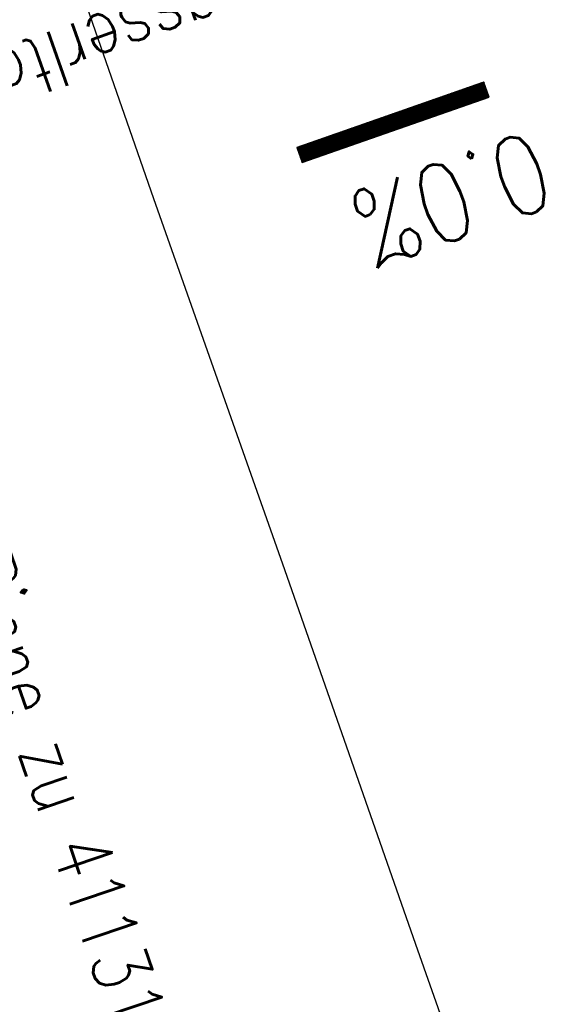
# Model space of a CAD drawing. Extents: x 446577 to 447152, y 443659 to 444842.
# Tile 8 of 41: x 446939 to 446956, y 443905 to 443936. Entities that reach past the tile are written whole.
import ezdxf

# ---------------------------------------------------------------- set-up
doc = ezdxf.new("R2010")
doc.units = 0
doc.header["$LTSCALE"] = 2
doc.header["$MEASUREMENT"] = 0
doc.linetypes.add('AUSGEZOGEN', pattern=[0])
doc.linetypes.add('GESTRICH-X2', pattern=[1.5, 1, -0.5])
doc.layers.get('0').update_dxf_attribs({"linetype": 'AUSGEZOGEN'})
for name, color, linetype in [('FBR', 8, 'CONTINUOUS'), ('GEF', 7, 'CONTINUOUS'), ('SCHLITZRINNE', 8, 'AUSGEZOGEN'), ('SCHMUTZWASSER', 30, 'GESTRICH-X2'), ('SCHRIFT', 7, 'AUSGEZOGEN')]:
    doc.layers.add(name, color=color, linetype=linetype)
doc.styles.add('ROMANS', font='romans.shx', dxfattribs={"width": 0.8})

# ---------------------------------------------------------------- blocks, each defined once
blk = doc.blocks.new('*X41')
at = {"color": 0}
for p, q in [((75.476, 275.596), (75.966, 276.086)), ((75.476, 275.605), (75.957, 276.086)), ((75.476, 275.614), (75.948, 276.086)), ((75.476, 275.622), (75.939, 276.086)), ((75.476, 275.631), (75.93, 276.086)), ((75.476, 275.64), (75.921, 276.086)), ((75.476, 275.649), (75.913, 276.086)), ((75.476, 275.658), (75.904, 276.086)), ((75.476, 275.667), (75.895, 276.086)), ((75.476, 275.675), (75.886, 276.086)), ((75.476, 275.684), (75.877, 276.086)), ((75.476, 275.693), (75.868, 276.086)), ((75.476, 275.702), (75.86, 276.086)), ((75.476, 275.711), (75.851, 276.086)), ((75.476, 275.72), (75.842, 276.086)), ((75.476, 275.728), (75.833, 276.086)), ((75.476, 275.737), (75.824, 276.086)), ((75.476, 275.746), (75.815, 276.086)), ((75.476, 275.755), (75.807, 276.086)), ((75.476, 275.764), (75.798, 276.086)), ((75.476, 275.773), (75.789, 276.086)), ((75.476, 275.781), (75.78, 276.086)), ((75.476, 275.79), (75.771, 276.086)), ((75.476, 275.799), (75.762, 276.086)), ((75.476, 275.808), (75.754, 276.086)), ((75.476, 275.817), (75.745, 276.086)), ((75.476, 275.826), (75.736, 276.086)), ((75.476, 275.834), (75.727, 276.086)), ((75.476, 275.843), (75.718, 276.086)), ((75.476, 275.852), (75.709, 276.086)), ((75.476, 275.861), (75.7, 276.086)), ((75.476, 275.87), (75.692, 276.086)), ((75.476, 275.879), (75.683, 276.086)), ((75.476, 275.888), (75.674, 276.086)), ((75.476, 275.896), (75.665, 276.086)), ((75.476, 275.905), (75.656, 276.086)), ((75.476, 275.914), (75.647, 276.086)), ((75.476, 275.923), (75.639, 276.086)), ((75.476, 275.932), (75.63, 276.086)), ((75.476, 275.941), (75.621, 276.086)), ((75.476, 275.949), (75.612, 276.086)), ((75.476, 275.958), (75.603, 276.086)), ((75.476, 275.967), (75.594, 276.086)), ((75.476, 275.976), (75.586, 276.086)), ((75.476, 275.985), (75.577, 276.086)), ((75.476, 275.994), (75.568, 276.086)), ((75.476, 276.002), (75.559, 276.086)), ((75.476, 276.011), (75.55, 276.086)), ((75.476, 276.02), (75.541, 276.086)), ((75.476, 276.029), (75.533, 276.086)), ((75.476, 276.038), (75.524, 276.086)), ((75.476, 276.047), (75.515, 276.086)), ((75.476, 276.055), (75.506, 276.086)), ((75.476, 276.064), (75.497, 276.086)), ((75.476, 276.073), (75.488, 276.086)), ((75.476, 275.587), (75.973, 276.084)), ((75.476, 275.578), (75.973, 276.075)), ((75.476, 275.569), (75.973, 276.067)), ((75.476, 275.56), (75.973, 276.058)), ((75.476, 275.552), (75.973, 276.049)), ((75.476, 275.543), (75.973, 276.04)), ((75.476, 275.534), (75.973, 276.031)), ((75.476, 275.525), (75.973, 276.022)), ((75.476, 275.516), (75.973, 276.014)), ((75.476, 275.507), (75.973, 276.005)), ((75.476, 275.499), (75.973, 275.996)), ((75.476, 275.49), (75.973, 275.987)), ((75.476, 275.481), (75.973, 275.978)), ((75.476, 275.472), (75.973, 275.969)), ((75.476, 275.463), (75.973, 275.961)), ((75.476, 275.454), (75.973, 275.952)), ((75.476, 275.446), (75.973, 275.943)), ((75.476, 275.437), (75.973, 275.934)), ((75.476, 275.428), (75.973, 275.925)), ((75.476, 275.419), (75.973, 275.916)), ((75.476, 275.41), (75.973, 275.907)), ((75.476, 275.401), (75.973, 275.899)), ((75.476, 275.393), (75.973, 275.89)), ((75.476, 275.384), (75.973, 275.881)), ((75.476, 275.375), (75.973, 275.872)), ((75.476, 275.366), (75.973, 275.863)), ((75.476, 275.357), (75.973, 275.854)), ((75.476, 275.348), (75.973, 275.846)), ((75.476, 275.34), (75.973, 275.837)), ((75.476, 275.331), (75.973, 275.828)), ((75.476, 275.322), (75.973, 275.819)), ((75.476, 275.313), (75.973, 275.81)), ((75.476, 275.304), (75.973, 275.801)), ((75.476, 275.295), (75.973, 275.793)), ((75.476, 275.286), (75.973, 275.784)), ((75.476, 275.278), (75.973, 275.775)), ((75.476, 275.269), (75.973, 275.766)), ((75.476, 275.26), (75.973, 275.757)), ((75.476, 275.251), (75.973, 275.748)), ((75.476, 275.242), (75.973, 275.74)), ((75.476, 275.233), (75.973, 275.731)), ((75.476, 275.225), (75.973, 275.722)), ((75.476, 275.216), (75.973, 275.713)), ((75.476, 275.207), (75.973, 275.704)), ((75.476, 275.198), (75.973, 275.695)), ((75.476, 275.189), (75.973, 275.687)), ((75.476, 275.18), (75.973, 275.678)), ((75.476, 275.172), (75.973, 275.669)), ((75.476, 275.163), (75.973, 275.66)), ((75.476, 275.154), (75.973, 275.651)), ((75.476, 275.145), (75.973, 275.642)), ((75.476, 275.136), (75.973, 275.633)), ((75.476, 275.127), (75.973, 275.625)), ((75.476, 275.119), (75.973, 275.616)), ((75.476, 275.11), (75.973, 275.607)), ((75.476, 275.101), (75.973, 275.598)), ((75.476, 275.092), (75.973, 275.589)), ((75.476, 275.083), (75.973, 275.58)), ((75.476, 275.074), (75.973, 275.572)), ((75.476, 275.066), (75.973, 275.563)), ((75.476, 275.057), (75.973, 275.554)), ((75.476, 275.048), (75.973, 275.545)), ((75.476, 275.039), (75.973, 275.536)), ((75.476, 275.03), (75.973, 275.527)), ((75.476, 275.021), (75.973, 275.519)), ((75.476, 275.012), (75.973, 275.51)), ((75.476, 275.004), (75.973, 275.501)), ((75.476, 274.995), (75.973, 275.492)), ((75.476, 274.986), (75.973, 275.483)), ((75.476, 274.977), (75.973, 275.474)), ((75.476, 274.968), (75.973, 275.466)), ((75.476, 274.959), (75.973, 275.457)), ((75.476, 274.951), (75.973, 275.448)), ((75.476, 274.942), (75.973, 275.439)), ((75.476, 274.933), (75.973, 275.43)), ((75.476, 274.924), (75.973, 275.421)), ((75.476, 274.915), (75.973, 275.413)), ((75.476, 274.906), (75.973, 275.404)), ((75.476, 274.898), (75.973, 275.395)), ((75.476, 274.889), (75.973, 275.386)), ((75.476, 274.88), (75.973, 275.377)), ((75.476, 274.871), (75.973, 275.368)), ((75.476, 274.862), (75.973, 275.359)), ((75.476, 274.853), (75.973, 275.351)), ((75.476, 274.845), (75.973, 275.342)), ((75.476, 274.836), (75.973, 275.333)), ((75.476, 274.827), (75.973, 275.324)), ((75.476, 274.818), (75.973, 275.315)), ((75.476, 274.809), (75.973, 275.306)), ((75.476, 274.8), (75.973, 275.298)), ((75.476, 274.792), (75.973, 275.289)), ((75.476, 274.783), (75.973, 275.28)), ((75.476, 274.774), (75.973, 275.271)), ((75.476, 274.765), (75.973, 275.262)), ((75.476, 274.756), (75.973, 275.253)), ((75.476, 274.747), (75.973, 275.245)), ((75.476, 274.738), (75.973, 275.236)), ((75.476, 274.73), (75.973, 275.227)), ((75.476, 274.721), (75.973, 275.218)), ((75.476, 274.712), (75.973, 275.209)), ((75.476, 274.703), (75.973, 275.2)), ((75.476, 274.694), (75.973, 275.192)), ((75.476, 274.685), (75.973, 275.183)), ((75.476, 274.677), (75.973, 275.174)), ((75.476, 274.668), (75.973, 275.165)), ((75.476, 274.659), (75.973, 275.156)), ((75.476, 274.65), (75.973, 275.147)), ((75.476, 274.641), (75.973, 275.139)), ((75.476, 274.632), (75.973, 275.13)), ((75.476, 274.624), (75.973, 275.121)), ((75.476, 274.615), (75.973, 275.112)), ((75.476, 274.606), (75.973, 275.103)), ((75.476, 274.597), (75.973, 275.094)), ((75.476, 274.588), (75.973, 275.085)), ((75.476, 274.579), (75.973, 275.077)), ((75.476, 274.571), (75.973, 275.068)), ((75.476, 274.562), (75.973, 275.059)), ((75.476, 274.553), (75.973, 275.05)), ((75.476, 274.544), (75.973, 275.041)), ((75.476, 274.535), (75.973, 275.032)), ((75.476, 274.526), (75.973, 275.024)), ((75.476, 274.518), (75.973, 275.015)), ((75.476, 274.509), (75.973, 275.006)), ((75.476, 274.5), (75.973, 274.997)), ((75.476, 274.491), (75.973, 274.988)), ((75.476, 274.482), (75.973, 274.979)), ((75.476, 274.473), (75.973, 274.971)), ((75.476, 274.464), (75.973, 274.962)), ((75.476, 274.456), (75.973, 274.953)), ((75.476, 274.447), (75.973, 274.944)), ((75.476, 274.438), (75.973, 274.935)), ((75.476, 274.429), (75.973, 274.926)), ((75.476, 274.42), (75.973, 274.918)), ((75.476, 274.411), (75.973, 274.909)), ((75.476, 274.403), (75.973, 274.9)), ((75.476, 274.394), (75.973, 274.891)), ((75.476, 274.385), (75.973, 274.882)), ((75.476, 274.376), (75.973, 274.873)), ((75.476, 274.367), (75.973, 274.865)), ((75.476, 274.358), (75.973, 274.856)), ((75.476, 274.35), (75.973, 274.847)), ((75.476, 274.341), (75.973, 274.838)), ((75.476, 274.332), (75.973, 274.829)), ((75.476, 274.323), (75.973, 274.82)), ((75.476, 274.314), (75.973, 274.811)), ((75.476, 274.305), (75.973, 274.803)), ((75.476, 274.297), (75.973, 274.794)), ((75.476, 274.288), (75.973, 274.785)), ((75.476, 274.279), (75.973, 274.776)), ((75.476, 274.27), (75.973, 274.767)), ((75.476, 274.261), (75.973, 274.758)), ((75.476, 274.252), (75.973, 274.75)), ((75.476, 274.243), (75.973, 274.741)), ((75.476, 274.235), (75.973, 274.732)), ((75.476, 274.226), (75.973, 274.723)), ((75.476, 274.217), (75.973, 274.714)), ((75.476, 274.208), (75.973, 274.705)), ((75.476, 274.199), (75.973, 274.697)), ((75.476, 274.19), (75.973, 274.688)), ((75.476, 274.182), (75.973, 274.679)), ((75.476, 274.173), (75.973, 274.67)), ((75.476, 274.164), (75.973, 274.661)), ((75.476, 274.155), (75.973, 274.652)), ((75.476, 274.146), (75.973, 274.644)), ((75.476, 274.137), (75.973, 274.635)), ((75.476, 274.129), (75.973, 274.626)), ((75.476, 274.12), (75.973, 274.617)), ((75.476, 274.111), (75.973, 274.608)), ((75.476, 274.102), (75.973, 274.599)), ((75.476, 274.093), (75.973, 274.59)), ((75.476, 274.084), (75.973, 274.582)), ((75.476, 274.076), (75.973, 274.573)), ((75.476, 274.067), (75.973, 274.564)), ((75.476, 274.058), (75.973, 274.555)), ((75.476, 274.049), (75.973, 274.546)), ((75.476, 274.04), (75.973, 274.537)), ((75.476, 274.031), (75.973, 274.529)), ((75.476, 274.023), (75.973, 274.52)), ((75.476, 274.014), (75.973, 274.511)), ((75.476, 274.005), (75.973, 274.502)), ((75.476, 273.996), (75.973, 274.493)), ((75.476, 273.987), (75.973, 274.484)), ((75.476, 273.978), (75.973, 274.476)), ((75.476, 273.969), (75.973, 274.467)), ((75.476, 273.961), (75.973, 274.458)), ((75.476, 273.952), (75.973, 274.449)), ((75.476, 273.943), (75.973, 274.44)), ((75.476, 273.934), (75.973, 274.431)), ((75.476, 273.925), (75.973, 274.423)), ((75.476, 273.916), (75.973, 274.414)), ((75.476, 273.908), (75.973, 274.405)), ((75.476, 273.899), (75.973, 274.396)), ((75.476, 273.89), (75.973, 274.387)), ((75.476, 273.881), (75.973, 274.378)), ((75.476, 273.872), (75.973, 274.37)), ((75.476, 273.863), (75.973, 274.361)), ((75.476, 273.855), (75.973, 274.352)), ((75.476, 273.846), (75.973, 274.343)), ((75.476, 273.837), (75.973, 274.334)), ((75.476, 273.828), (75.973, 274.325)), ((75.476, 273.819), (75.973, 274.316)), ((75.476, 273.81), (75.973, 274.308)), ((75.476, 273.802), (75.973, 274.299)), ((75.476, 273.793), (75.973, 274.29)), ((75.476, 273.784), (75.973, 274.281)), ((75.476, 273.775), (75.973, 274.272)), ((75.476, 273.766), (75.973, 274.263)), ((75.476, 273.757), (75.973, 274.255)), ((75.476, 273.749), (75.973, 274.246)), ((75.476, 273.74), (75.973, 274.237)), ((75.476, 273.731), (75.973, 274.228)), ((75.476, 273.722), (75.973, 274.219)), ((75.476, 273.713), (75.973, 274.21)), ((75.476, 273.704), (75.973, 274.202)), ((75.476, 273.695), (75.973, 274.193)), ((75.476, 273.687), (75.973, 274.184)), ((75.476, 273.678), (75.973, 274.175)), ((75.476, 273.669), (75.973, 274.166)), ((75.476, 273.66), (75.973, 274.157)), ((75.476, 273.651), (75.973, 274.149)), ((75.476, 273.642), (75.973, 274.14)), ((75.476, 273.634), (75.973, 274.131)), ((75.476, 273.625), (75.973, 274.122)), ((75.476, 273.616), (75.973, 274.113)), ((75.476, 273.607), (75.973, 274.104)), ((75.476, 273.598), (75.973, 274.096)), ((75.476, 273.589), (75.973, 274.087)), ((75.476, 273.581), (75.973, 274.078)), ((75.476, 273.572), (75.973, 274.069)), ((75.476, 273.563), (75.973, 274.06)), ((75.476, 273.554), (75.973, 274.051)), ((75.476, 273.545), (75.973, 274.042)), ((75.476, 273.536), (75.973, 274.034)), ((75.476, 273.528), (75.973, 274.025)), ((75.476, 273.519), (75.973, 274.016)), ((75.476, 273.51), (75.973, 274.007)), ((75.476, 273.501), (75.973, 273.998)), ((75.476, 273.492), (75.973, 273.989)), ((75.476, 273.483), (75.973, 273.981)), ((75.476, 273.475), (75.973, 273.972)), ((75.476, 273.466), (75.973, 273.963)), ((75.476, 273.457), (75.973, 273.954)), ((75.476, 273.448), (75.973, 273.945)), ((75.476, 273.439), (75.973, 273.936)), ((75.476, 273.43), (75.973, 273.928)), ((75.476, 273.421), (75.973, 273.919)), ((75.476, 273.413), (75.973, 273.91)), ((75.476, 273.404), (75.973, 273.901)), ((75.476, 273.395), (75.973, 273.892)), ((75.476, 273.386), (75.973, 273.883)), ((75.476, 273.377), (75.973, 273.875)), ((75.476, 273.368), (75.973, 273.866)), ((75.476, 273.36), (75.973, 273.857)), ((75.476, 273.351), (75.973, 273.848)), ((75.476, 273.342), (75.973, 273.839)), ((75.476, 273.333), (75.973, 273.83)), ((75.476, 273.324), (75.973, 273.822)), ((75.476, 273.315), (75.973, 273.813)), ((75.476, 273.307), (75.973, 273.804)), ((75.476, 273.298), (75.973, 273.795)), ((75.476, 273.289), (75.973, 273.786)), ((75.476, 273.28), (75.973, 273.777)), ((75.476, 273.271), (75.973, 273.768)), ((75.476, 273.262), (75.973, 273.76)), ((75.476, 273.254), (75.973, 273.751)), ((75.476, 273.245), (75.973, 273.742)), ((75.476, 273.236), (75.973, 273.733)), ((75.476, 273.227), (75.973, 273.724)), ((75.476, 273.218), (75.973, 273.715)), ((75.476, 273.209), (75.973, 273.707)), ((75.476, 273.201), (75.973, 273.698)), ((75.476, 273.192), (75.973, 273.689)), ((75.476, 273.183), (75.973, 273.68)), ((75.476, 273.174), (75.973, 273.671)), ((75.476, 273.165), (75.973, 273.662)), ((75.476, 273.156), (75.973, 273.654)), ((75.476, 273.147), (75.973, 273.645)), ((75.476, 273.139), (75.973, 273.636)), ((75.476, 273.13), (75.973, 273.627)), ((75.476, 273.121), (75.973, 273.618)), ((75.476, 273.112), (75.973, 273.609)), ((75.476, 273.103), (75.973, 273.601)), ((75.476, 273.094), (75.973, 273.592)), ((75.476, 273.086), (75.973, 273.583)), ((75.476, 273.077), (75.973, 273.574)), ((75.476, 273.068), (75.973, 273.565)), ((75.476, 273.059), (75.973, 273.556)), ((75.476, 273.05), (75.973, 273.548)), ((75.476, 273.041), (75.973, 273.539)), ((75.476, 273.033), (75.973, 273.53)), ((75.476, 273.024), (75.973, 273.521)), ((75.476, 273.015), (75.973, 273.512)), ((75.476, 273.006), (75.973, 273.503)), ((75.476, 272.997), (75.973, 273.494)), ((75.476, 272.988), (75.973, 273.486)), ((75.476, 272.98), (75.973, 273.477)), ((75.476, 272.971), (75.973, 273.468)), ((75.476, 272.962), (75.973, 273.459)), ((75.476, 272.953), (75.973, 273.45)), ((75.476, 272.944), (75.973, 273.441)), ((75.476, 272.935), (75.973, 273.433)), ((75.476, 272.927), (75.973, 273.424)), ((75.476, 272.918), (75.973, 273.415)), ((75.476, 272.909), (75.973, 273.406)), ((75.476, 272.9), (75.973, 273.397)), ((75.476, 272.891), (75.973, 273.388)), ((75.476, 272.882), (75.973, 273.38)), ((75.476, 272.873), (75.973, 273.371)), ((75.476, 272.865), (75.973, 273.362)), ((75.476, 272.856), (75.973, 273.353)), ((75.476, 272.847), (75.973, 273.344)), ((75.476, 272.838), (75.973, 273.335)), ((75.476, 272.829), (75.973, 273.327)), ((75.476, 272.82), (75.973, 273.318)), ((75.476, 272.812), (75.973, 273.309)), ((75.476, 272.803), (75.973, 273.3)), ((75.476, 272.794), (75.973, 273.291)), ((75.476, 272.785), (75.973, 273.282)), ((75.476, 272.776), (75.973, 273.274)), ((75.476, 272.767), (75.973, 273.265)), ((75.476, 272.759), (75.973, 273.256)), ((75.476, 272.75), (75.973, 273.247)), ((75.476, 272.741), (75.973, 273.238)), ((75.476, 272.732), (75.973, 273.229)), ((75.476, 272.723), (75.973, 273.22)), ((75.476, 272.714), (75.973, 273.212)), ((75.476, 272.706), (75.973, 273.203)), ((75.476, 272.697), (75.973, 273.194)), ((75.476, 272.688), (75.973, 273.185)), ((75.476, 272.679), (75.973, 273.176)), ((75.476, 272.67), (75.973, 273.167)), ((75.476, 272.661), (75.973, 273.159)), ((75.476, 272.653), (75.973, 273.15)), ((75.476, 272.644), (75.973, 273.141)), ((75.476, 272.635), (75.973, 273.132)), ((75.476, 272.626), (75.973, 273.123)), ((75.476, 272.617), (75.973, 273.114)), ((75.476, 272.608), (75.973, 273.106)), ((75.476, 272.599), (75.973, 273.097)), ((75.476, 272.591), (75.973, 273.088)), ((75.476, 272.582), (75.973, 273.079)), ((75.476, 272.573), (75.973, 273.07)), ((75.476, 272.564), (75.973, 273.061)), ((75.476, 272.555), (75.973, 273.053)), ((75.476, 272.546), (75.973, 273.044)), ((75.476, 272.538), (75.973, 273.035)), ((75.476, 272.529), (75.973, 273.026)), ((75.476, 272.52), (75.973, 273.017)), ((75.476, 272.511), (75.973, 273.008)), ((75.476, 272.502), (75.973, 273)), ((75.476, 272.493), (75.973, 272.991)), ((75.476, 272.485), (75.973, 272.982)), ((75.476, 272.476), (75.973, 272.973)), ((75.476, 272.467), (75.973, 272.964)), ((75.476, 272.458), (75.973, 272.955)), ((75.476, 272.449), (75.973, 272.946)), ((75.476, 272.44), (75.973, 272.938)), ((75.476, 272.432), (75.973, 272.929)), ((75.476, 272.423), (75.973, 272.92)), ((75.476, 272.414), (75.973, 272.911)), ((75.476, 272.405), (75.973, 272.902)), ((75.476, 272.396), (75.973, 272.893)), ((75.476, 272.387), (75.973, 272.885)), ((75.476, 272.379), (75.973, 272.876)), ((75.476, 272.37), (75.973, 272.867)), ((75.476, 272.361), (75.973, 272.858)), ((75.476, 272.352), (75.973, 272.849)), ((75.476, 272.343), (75.973, 272.84)), ((75.476, 272.334), (75.973, 272.832)), ((75.476, 272.325), (75.973, 272.823)), ((75.476, 272.317), (75.973, 272.814)), ((75.476, 272.308), (75.973, 272.805)), ((75.476, 272.299), (75.973, 272.796)), ((75.476, 272.29), (75.973, 272.787)), ((75.476, 272.281), (75.973, 272.779)), ((75.476, 272.272), (75.973, 272.77)), ((75.476, 272.264), (75.973, 272.761)), ((75.476, 272.255), (75.973, 272.752)), ((75.476, 272.246), (75.973, 272.743)), ((75.476, 272.237), (75.973, 272.734)), ((75.476, 272.228), (75.973, 272.726)), ((75.476, 272.219), (75.973, 272.717)), ((75.476, 272.211), (75.973, 272.708)), ((75.476, 272.202), (75.973, 272.699)), ((75.476, 272.193), (75.973, 272.69)), ((75.476, 272.184), (75.973, 272.681)), ((75.476, 272.175), (75.973, 272.672)), ((75.476, 272.166), (75.973, 272.664)), ((75.476, 272.158), (75.973, 272.655)), ((75.476, 272.149), (75.973, 272.646)), ((75.476, 272.14), (75.973, 272.637)), ((75.476, 272.131), (75.973, 272.628)), ((75.476, 272.122), (75.973, 272.619)), ((75.476, 272.113), (75.973, 272.611)), ((75.476, 272.104), (75.973, 272.602)), ((75.476, 272.096), (75.973, 272.593)), ((75.476, 272.087), (75.973, 272.584)), ((75.476, 272.078), (75.973, 272.575)), ((75.476, 272.069), (75.973, 272.566)), ((75.476, 272.06), (75.973, 272.558)), ((75.476, 272.051), (75.973, 272.549)), ((75.476, 272.043), (75.973, 272.54)), ((75.476, 272.034), (75.973, 272.531)), ((75.476, 272.025), (75.973, 272.522)), ((75.476, 272.016), (75.973, 272.513)), ((75.476, 272.007), (75.973, 272.505)), ((75.476, 271.998), (75.973, 272.496)), ((75.476, 271.99), (75.973, 272.487)), ((75.476, 271.981), (75.973, 272.478)), ((75.476, 271.972), (75.973, 272.469)), ((75.476, 271.963), (75.973, 272.46)), ((75.476, 271.954), (75.973, 272.452)), ((75.476, 271.945), (75.973, 272.443)), ((75.476, 271.937), (75.973, 272.434)), ((75.476, 271.928), (75.973, 272.425)), ((75.476, 271.919), (75.973, 272.416)), ((75.476, 271.91), (75.973, 272.407)), ((75.476, 271.901), (75.973, 272.398)), ((75.476, 271.892), (75.973, 272.39)), ((75.476, 271.884), (75.973, 272.381)), ((75.476, 271.875), (75.973, 272.372)), ((75.476, 271.866), (75.973, 272.363)), ((75.476, 271.857), (75.973, 272.354)), ((75.476, 271.848), (75.973, 272.345)), ((75.476, 271.839), (75.973, 272.337)), ((75.476, 271.83), (75.973, 272.328)), ((75.476, 271.822), (75.973, 272.319)), ((75.476, 271.813), (75.973, 272.31)), ((75.476, 271.804), (75.973, 272.301)), ((75.476, 271.795), (75.973, 272.292)), ((75.476, 271.786), (75.973, 272.284)), ((75.476, 271.777), (75.973, 272.275)), ((75.476, 271.769), (75.973, 272.266)), ((75.476, 271.76), (75.973, 272.257)), ((75.476, 271.751), (75.973, 272.248)), ((75.476, 271.742), (75.973, 272.239)), ((75.476, 271.733), (75.973, 272.231)), ((75.476, 271.724), (75.973, 272.222)), ((75.476, 271.716), (75.973, 272.213)), ((75.476, 271.707), (75.973, 272.204)), ((75.476, 271.698), (75.973, 272.195)), ((75.476, 271.689), (75.973, 272.186)), ((75.476, 271.68), (75.973, 272.177)), ((75.476, 271.671), (75.973, 272.169)), ((75.476, 271.663), (75.973, 272.16)), ((75.476, 271.654), (75.973, 272.151)), ((75.476, 271.645), (75.973, 272.142)), ((75.476, 271.636), (75.973, 272.133)), ((75.476, 271.627), (75.973, 272.124)), ((75.476, 271.618), (75.973, 272.116)), ((75.476, 271.61), (75.973, 272.107)), ((75.476, 271.601), (75.973, 272.098)), ((75.476, 271.592), (75.973, 272.089)), ((75.476, 271.583), (75.973, 272.08)), ((75.476, 271.574), (75.973, 272.071)), ((75.476, 271.565), (75.973, 272.063)), ((75.476, 271.556), (75.973, 272.054)), ((75.476, 271.548), (75.973, 272.045)), ((75.476, 271.539), (75.973, 272.036)), ((75.476, 271.53), (75.973, 272.027)), ((75.476, 271.521), (75.973, 272.018)), ((75.476, 271.512), (75.973, 272.01)), ((75.476, 271.503), (75.973, 272.001)), ((75.476, 271.495), (75.973, 271.992)), ((75.476, 271.486), (75.973, 271.983)), ((75.476, 271.477), (75.973, 271.974)), ((75.476, 271.468), (75.973, 271.965)), ((75.476, 271.459), (75.973, 271.957)), ((75.476, 271.45), (75.973, 271.948)), ((75.476, 271.442), (75.973, 271.939)), ((75.476, 271.433), (75.973, 271.93)), ((75.476, 271.424), (75.973, 271.921)), ((75.476, 271.415), (75.973, 271.912)), ((75.476, 271.406), (75.973, 271.903)), ((75.476, 271.397), (75.973, 271.895)), ((75.476, 271.389), (75.973, 271.886)), ((75.476, 271.38), (75.973, 271.877)), ((75.476, 271.371), (75.973, 271.868)), ((75.476, 271.362), (75.973, 271.859)), ((75.476, 271.353), (75.973, 271.85)), ((75.476, 271.344), (75.973, 271.842)), ((75.476, 271.336), (75.973, 271.833)), ((75.476, 271.327), (75.973, 271.824)), ((75.476, 271.318), (75.973, 271.815)), ((75.476, 271.309), (75.973, 271.806)), ((75.476, 271.3), (75.973, 271.797)), ((75.476, 271.291), (75.973, 271.789)), ((75.476, 271.282), (75.973, 271.78)), ((75.476, 271.274), (75.973, 271.771)), ((75.476, 271.265), (75.973, 271.762)), ((75.476, 271.256), (75.973, 271.753)), ((75.476, 271.247), (75.973, 271.744)), ((75.476, 271.238), (75.973, 271.736)), ((75.476, 271.229), (75.973, 271.727)), ((75.476, 271.221), (75.973, 271.718)), ((75.476, 271.212), (75.973, 271.709)), ((75.476, 271.203), (75.973, 271.7)), ((75.476, 271.194), (75.973, 271.691)), ((75.476, 271.185), (75.973, 271.683)), ((75.476, 271.176), (75.973, 271.674)), ((75.476, 271.168), (75.973, 271.665)), ((75.476, 271.159), (75.973, 271.656)), ((75.476, 271.15), (75.973, 271.647)), ((75.476, 271.141), (75.973, 271.638)), ((75.476, 271.132), (75.973, 271.629)), ((75.476, 271.123), (75.973, 271.621)), ((75.476, 271.115), (75.973, 271.612)), ((75.476, 271.106), (75.973, 271.603)), ((75.476, 271.097), (75.973, 271.594)), ((75.476, 271.088), (75.973, 271.585)), ((75.476, 271.079), (75.973, 271.576)), ((75.476, 271.07), (75.973, 271.568)), ((75.476, 271.062), (75.973, 271.559)), ((75.476, 271.053), (75.973, 271.55)), ((75.476, 271.044), (75.973, 271.541)), ((75.476, 271.035), (75.973, 271.532)), ((75.476, 271.026), (75.973, 271.523)), ((75.476, 271.017), (75.973, 271.515)), ((75.476, 271.008), (75.973, 271.506)), ((75.476, 271), (75.973, 271.497)), ((75.476, 270.991), (75.973, 271.488)), ((75.476, 270.982), (75.973, 271.479)), ((75.476, 270.973), (75.973, 271.47)), ((75.476, 270.964), (75.973, 271.462)), ((75.476, 270.955), (75.973, 271.453)), ((75.476, 270.947), (75.973, 271.444)), ((75.476, 270.938), (75.973, 271.435)), ((75.476, 270.929), (75.973, 271.426)), ((75.476, 270.92), (75.973, 271.417)), ((75.476, 270.911), (75.973, 271.409)), ((75.476, 270.902), (75.973, 271.4)), ((75.476, 270.894), (75.973, 271.391)), ((75.476, 270.885), (75.973, 271.382)), ((75.476, 270.876), (75.973, 271.373)), ((75.476, 270.867), (75.973, 271.364)), ((75.476, 270.858), (75.973, 271.355)), ((75.476, 270.849), (75.973, 271.347)), ((75.476, 270.841), (75.973, 271.338)), ((75.476, 270.832), (75.973, 271.329)), ((75.476, 270.823), (75.973, 271.32)), ((75.476, 270.814), (75.973, 271.311)), ((75.476, 270.805), (75.973, 271.302)), ((75.476, 270.796), (75.973, 271.294)), ((75.476, 270.788), (75.973, 271.285)), ((75.476, 270.779), (75.973, 271.276)), ((75.476, 270.77), (75.973, 271.267)), ((75.476, 270.761), (75.973, 271.258)), ((75.476, 270.752), (75.973, 271.249)), ((75.476, 270.743), (75.973, 271.241)), ((75.476, 270.734), (75.973, 271.232)), ((75.476, 270.726), (75.973, 271.223)), ((75.476, 270.717), (75.973, 271.214)), ((75.476, 270.708), (75.973, 271.205)), ((75.476, 270.699), (75.973, 271.196)), ((75.476, 270.69), (75.973, 271.188)), ((75.476, 270.681), (75.973, 271.179)), ((75.476, 270.673), (75.973, 271.17)), ((75.476, 270.664), (75.973, 271.161)), ((75.476, 270.655), (75.973, 271.152)), ((75.476, 270.646), (75.973, 271.143)), ((75.476, 270.637), (75.973, 271.135)), ((75.476, 270.628), (75.973, 271.126)), ((75.476, 270.62), (75.973, 271.117)), ((75.476, 270.611), (75.973, 271.108)), ((75.476, 270.602), (75.973, 271.099)), ((75.476, 270.593), (75.973, 271.09)), ((75.476, 270.584), (75.973, 271.081)), ((75.476, 270.575), (75.973, 271.073)), ((75.476, 270.567), (75.973, 271.064)), ((75.476, 270.558), (75.973, 271.055)), ((75.476, 270.549), (75.973, 271.046)), ((75.476, 270.54), (75.973, 271.037)), ((75.476, 270.531), (75.973, 271.028)), ((75.476, 270.522), (75.973, 271.02)), ((75.476, 270.514), (75.973, 271.011)), ((75.476, 270.505), (75.973, 271.002)), ((75.476, 270.496), (75.973, 270.993)), ((75.476, 270.487), (75.973, 270.984)), ((75.476, 270.478), (75.973, 270.975)), ((75.476, 270.469), (75.973, 270.967)), ((75.476, 270.46), (75.973, 270.958)), ((75.476, 270.452), (75.973, 270.949)), ((75.476, 270.443), (75.973, 270.94)), ((75.476, 270.434), (75.973, 270.931)), ((75.476, 270.425), (75.973, 270.922)), ((75.476, 270.416), (75.973, 270.914)), ((75.476, 270.407), (75.973, 270.905)), ((75.476, 270.399), (75.973, 270.896)), ((75.476, 270.39), (75.973, 270.887)), ((75.476, 270.381), (75.973, 270.878)), ((75.476, 270.372), (75.973, 270.869)), ((75.476, 270.363), (75.973, 270.861)), ((75.476, 270.354), (75.973, 270.852)), ((75.476, 270.346), (75.973, 270.843)), ((75.476, 270.337), (75.973, 270.834)), ((75.476, 270.328), (75.973, 270.825)), ((75.476, 270.319), (75.973, 270.816)), ((75.476, 270.31), (75.973, 270.807)), ((75.476, 270.301), (75.973, 270.799)), ((75.476, 270.293), (75.973, 270.79)), ((75.476, 270.284), (75.973, 270.781)), ((75.476, 270.275), (75.973, 270.772)), ((75.476, 270.266), (75.973, 270.763)), ((75.476, 270.257), (75.973, 270.754)), ((75.476, 270.248), (75.973, 270.746)), ((75.476, 270.24), (75.973, 270.737)), ((75.476, 270.231), (75.973, 270.728)), ((75.476, 270.222), (75.973, 270.719)), ((75.476, 270.213), (75.973, 270.71)), ((75.476, 270.204), (75.973, 270.701)), ((75.476, 270.195), (75.973, 270.693)), ((75.476, 270.186), (75.973, 270.684)), ((75.476, 270.178), (75.973, 270.675)), ((75.476, 270.169), (75.973, 270.666)), ((75.476, 270.16), (75.973, 270.657)), ((75.476, 270.151), (75.973, 270.648)), ((75.476, 270.142), (75.973, 270.64)), ((75.476, 270.133), (75.973, 270.631)), ((75.476, 270.125), (75.973, 270.622)), ((75.476, 270.116), (75.973, 270.613)), ((75.476, 270.107), (75.973, 270.604)), ((75.476, 270.098), (75.973, 270.595)), ((75.476, 270.089), (75.973, 270.587)), ((75.476, 270.08), (75.973, 270.578)), ((75.476, 270.072), (75.973, 270.569)), ((75.476, 270.063), (75.973, 270.56)), ((75.476, 270.054), (75.973, 270.551)), ((75.476, 270.045), (75.973, 270.542)), ((75.476, 270.036), (75.973, 270.533)), ((75.476, 270.027), (75.973, 270.525)), ((75.476, 270.019), (75.973, 270.516)), ((75.476, 270.01), (75.973, 270.507)), ((75.476, 270.001), (75.973, 270.498)), ((75.476, 269.992), (75.973, 270.489)), ((75.476, 269.983), (75.973, 270.48)), ((75.476, 269.974), (75.973, 270.472)), ((75.476, 269.966), (75.973, 270.463)), ((75.476, 269.957), (75.973, 270.454)), ((75.476, 269.948), (75.973, 270.445)), ((75.476, 269.939), (75.973, 270.436)), ((75.476, 269.93), (75.973, 270.427)), ((75.476, 269.921), (75.973, 270.419)), ((75.476, 269.912), (75.973, 270.41)), ((75.476, 269.904), (75.973, 270.401)), ((75.476, 269.895), (75.973, 270.392)), ((75.476, 269.886), (75.973, 270.383)), ((75.476, 269.877), (75.973, 270.374)), ((75.476, 269.868), (75.973, 270.366)), ((75.476, 269.859), (75.973, 270.357)), ((75.476, 269.851), (75.973, 270.348)), ((75.476, 269.833), (75.973, 270.33)), ((75.488, 269.836), (75.973, 270.321)), ((75.496, 269.836), (75.973, 270.313)), ((75.505, 269.836), (75.973, 270.304)), ((75.514, 269.836), (75.973, 270.295)), ((75.523, 269.836), (75.973, 270.286)), ((75.532, 269.836), (75.973, 270.277)), ((75.541, 269.836), (75.973, 270.268)), ((75.549, 269.836), (75.973, 270.259)), ((75.558, 269.836), (75.973, 270.251)), ((75.567, 269.836), (75.973, 270.242)), ((75.576, 269.836), (75.973, 270.233)), ((75.585, 269.836), (75.973, 270.224)), ((75.594, 269.836), (75.973, 270.215)), ((75.602, 269.836), (75.973, 270.206)), ((75.611, 269.836), (75.973, 270.198)), ((75.62, 269.836), (75.973, 270.189)), ((75.629, 269.836), (75.973, 270.18)), ((75.638, 269.836), (75.973, 270.171)), ((75.647, 269.836), (75.973, 270.162)), ((75.655, 269.836), (75.973, 270.153)), ((75.664, 269.836), (75.973, 270.145)), ((75.673, 269.836), (75.973, 270.136)), ((75.682, 269.836), (75.973, 270.127)), ((75.691, 269.836), (75.973, 270.118)), ((75.7, 269.836), (75.973, 270.109)), ((75.709, 269.836), (75.973, 270.1)), ((75.717, 269.836), (75.973, 270.092)), ((75.726, 269.836), (75.973, 270.083)), ((75.735, 269.836), (75.973, 270.074)), ((75.744, 269.836), (75.973, 270.065)), ((75.753, 269.836), (75.973, 270.056)), ((75.762, 269.836), (75.973, 270.047)), ((75.77, 269.836), (75.973, 270.038)), ((75.779, 269.836), (75.973, 270.03)), ((75.788, 269.836), (75.973, 270.021)), ((75.797, 269.836), (75.973, 270.012)), ((75.806, 269.836), (75.973, 270.003)), ((75.815, 269.836), (75.973, 269.994)), ((75.823, 269.836), (75.973, 269.985)), ((75.832, 269.836), (75.973, 269.977)), ((75.841, 269.836), (75.973, 269.968)), ((75.85, 269.836), (75.973, 269.959)), ((75.859, 269.836), (75.973, 269.95)), ((75.868, 269.836), (75.973, 269.941)), ((75.876, 269.836), (75.973, 269.932)), ((75.885, 269.836), (75.973, 269.924)), ((75.894, 269.836), (75.973, 269.915)), ((75.903, 269.836), (75.973, 269.906)), ((75.912, 269.836), (75.973, 269.897)), ((75.921, 269.836), (75.973, 269.888)), ((75.93, 269.836), (75.973, 269.879)), ((75.938, 269.836), (75.973, 269.871)), ((75.947, 269.836), (75.973, 269.862)), ((75.956, 269.836), (75.973, 269.853)), ((75.965, 269.836), (75.973, 269.844))]:
    blk.add_line(p, q, dxfattribs=at)
blk = doc.blocks.new('NUGEF')
blk.add_lwpolyline([(0.511, -0.007), (0.511, 6.243), (0.014, 6.243), (0.014, -0.007)], close=True)
blk.add_blockref('*X41', (-75.462, -269.843))

msp = doc.modelspace()

# ---------------------------------------------------------------- linework, layer by layer
at = {"layer": 'FBR'}
for points in [[(446906.283, 444163.064, 0.003557), (446913.219, 444136.335, 0.004717), (446918.783, 444116.265, 0.000024), (446923.206, 444100.879, 0.003676), (446923.236, 444100.778, 0.000171), (446925.25, 444094.15, 0.000048), (446932.443, 444070.518, 0.000065), (446938.908, 444049.294, 0.003486), (446939.03, 444048.902, 0.003745), (446939.222, 444048.317, 0.000068), (446950.069, 444016.112, 0.000011), (446956.461, 443997.144, 0.001698), (446956.504, 443997.019, 0.000349), (446956.714, 443996.41, 0.000013), (446962.54, 443979.58, 0.000005), (446967.365, 443965.643, 0.00002), (446968.622, 443962.013, 0.001124), (446976.568, 443939.234, -0.000431), (446996.335, 443882.82)], [(446925.215, 444042.892, 0.0017), (446930.243, 444027.436, 0.003935), (446936.907, 444007.707, 0.000126), (446946.647, 443979.626, 0.000195), (446952.953, 443961.485, 0.000026), (446968.558, 443916.655, 0.000443), (446969.471, 443914.039, 0.00013), (446975.672, 443896.342, -0.000046), (446981.167, 443880.67, -0.00001)]]:
    msp.add_lwpolyline(points, format="xyb", dxfattribs=at)
at = {"layer": 'FBR', "flags": 128}
msp.add_lwpolyline([(446922.792, 443989.681), (446926.871, 443977.886), (446931.015, 443966.084), (446935.147, 443954.264), (446939.223, 443942.585), (446943.33, 443930.794), (446947.457, 443919.088), (446951.592, 443907.277), (446954.489, 443899.038)], dxfattribs=at)
at = {"layer": 'SCHLITZRINNE'}
for points in [[(446918.666, 444051.482, 0.001942), (446927.717, 444023.784, 0.002834), (446934.101, 444004.864, 0.000005), (446941.432, 443983.537, 0.000867), (446941.474, 443983.415, 0.000084), (446947.849, 443965.085, 0.000199), (446950.544, 443957.352, 0.000027), (446955.553, 443942.997, 0.000044), (446958.667, 443934.078, 0.000101), (446962.051, 443924.393, 0.000084), (446966.153, 443912.669, 0.000975), (446970.092, 443901.486, -0.001001), (446974.031, 443890.303, -0.000525), (446977.569, 443880.16, 0.000574)], [(446950.252, 443956.511, 0.000026), (446955.032, 443942.814, 0.000039), (446957.824, 443934.814, 0.000101)]]:
    msp.add_lwpolyline(points, format="xyb", dxfattribs=at)
at = {"layer": 'SCHLITZRINNE', "flags": 128}
msp.add_lwpolyline([(446918.666, 444051.482, 0.001942), (446927.717, 444023.784, 0.002834), (446934.101, 444004.864, 0.000005), (446941.432, 443983.537, 0.000867), (446941.474, 443983.415, 0.000084), (446947.849, 443965.085, 0.000199), (446950.544, 443957.352, 0.000027), (446955.553, 443942.997, 0.000044), (446958.667, 443934.078, 0.000101), (446962.051, 443924.393, 0.000084), (446966.153, 443912.669, 0.000975), (446970.092, 443901.486, -0.001001), (446974.031, 443890.303, -0.000613), (446978.162, 443878.453, 0.000574), (446982.293, 443866.603, 0.000043), (446985.962, 443856.119, 0.000041), (446989.821, 443845.1, 0.000098), (446990.721, 443842.532, -0.000006), (447006.522, 443797.477, -0.000336), (447009.233, 443789.73, -0.000126), (447016.458, 443769.022)], format="xyb", dxfattribs=at)

# ---------------------------------------------------------------- block references
at = {"layer": 'GEF', "rotation": 109.2909114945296}
msp.add_blockref('NUGEF', (446953.909, 443933.977), dxfattribs=at)

# ---------------------------------------------------------------- texts
at = {"layer": 'GEF', "style": 'ROMANS', "width": 0.8}
msp.add_text('0.0%%%', height=2.5, rotation=199.4472, dxfattribs=at).set_placement((446955.3, 443932.98))
at = {"layer": 'SCHMUTZWASSER', "style": 'ROMANS', "width": 0.8}
msp.add_text('Abwasserltg.', height=1.8, rotation=199.5543, dxfattribs=at).set_placement((446948.552, 443939.08))
at = {"layer": 'SCHRIFT', "style": 'ROMANS', "width": 0.8}
msp.add_text('Entwg. über Rinne zu 411317', height=1.8, rotation=288.7844, dxfattribs=at).set_placement((446933.016, 443931.085))

doc.saveas('drawing.dxf')
